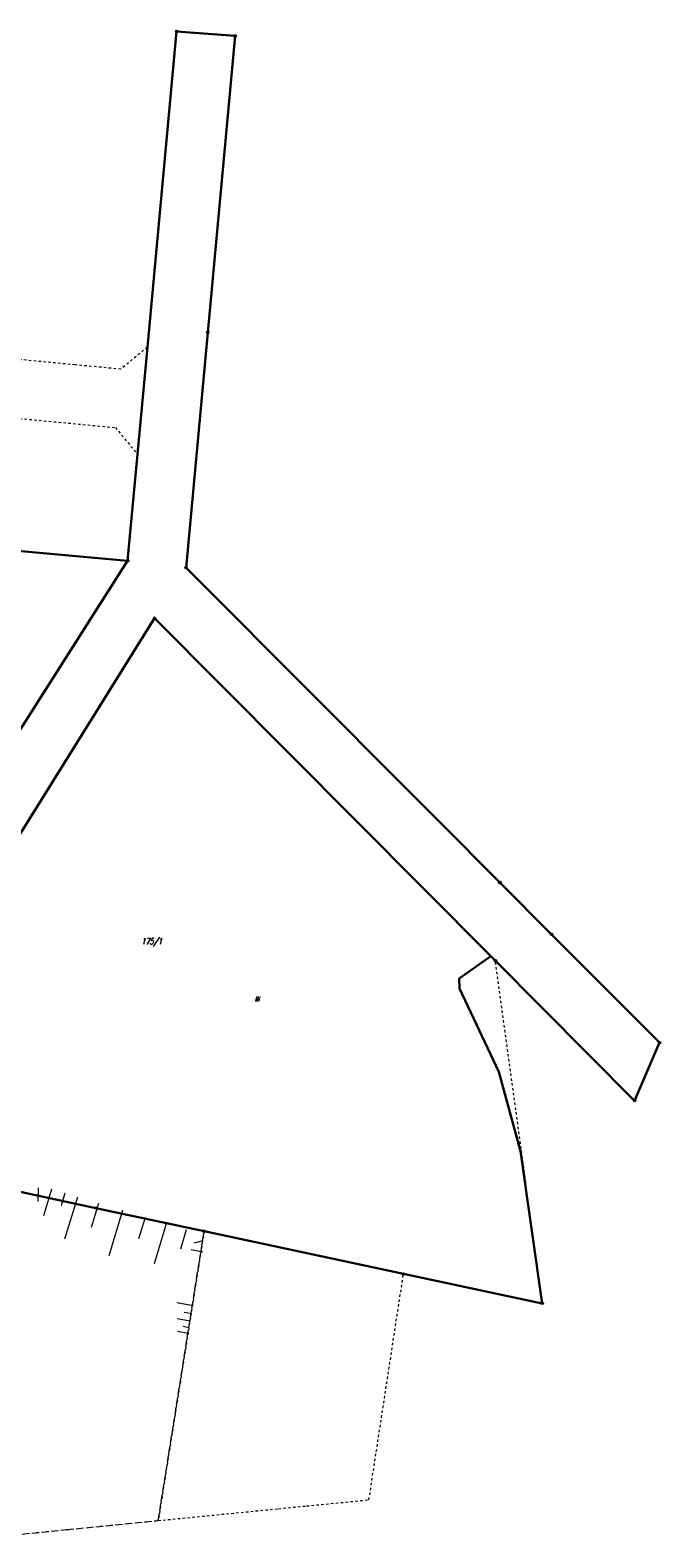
# Model space of a CAD drawing. Header units: metres. Extents: x 8435605 to 8436545, y 5766498 to 5767029.
# Tile 13 of 13: x 8436416 to 8436545, y 5766675 to 5766984. Entities that reach past the tile are written whole.
import ezdxf
from ezdxf.enums import TextEntityAlignment as Align

# ---------------------------------------------------------------- set-up
doc = ezdxf.new("R2010")
doc.units = ezdxf.units.M
doc.header["$MEASUREMENT"] = 0
for name, pattern in [('2_1', [0]), ('2_OTRK', [1.75, 1.25, -0.5]), ('GDE', [0]), ('GUK', [2, 1.5, -0.5]), ('GUZ', [1, 0.5, -0.5])]:
    doc.linetypes.add(name, pattern=pattern)
doc.layers.get('0').update_dxf_attribs({"color": 250, "linetype": 'CONTINUOUS', "lineweight": 100})
for name, color, linetype, lineweight in [('Dzialki', 7, 'GDE', 18), ('Kontury', 253, 'GUK', 18), ('Numery_dzialek', 7, 'CONTINUOUS', 13), ('Numery_uzytkow', 253, 'CONTINUOUS', 9), ('OTR_L_1', 253, '2_OTRK', 18), ('Punkty', 253, 'CONTINUOUS', 18), ('Uzytki', 253, 'GUZ', 18)]:
    doc.layers.add(name, color=color, linetype=linetype, lineweight=lineweight)
doc.styles.get("Standard").update_dxf_attribs({"font": 'Simplex.SHX', "width": 0.75})

# ---------------------------------------------------------------- blocks, each defined once
blk = doc.blocks.new('GRT')
at = {"color": 0, "linetype": 'Continuous'}
blk.add_circle((0, 0), 0.25, dxfattribs=at)
blk = doc.blocks.new('GRO')
at = {"color": 0, "linetype": 'Continuous'}
blk.add_circle((0, 0), 0.045, dxfattribs=at)

msp = doc.modelspace()

# ---------------------------------------------------------------- linework, layer by layer
at = {"layer": 'Dzialki', "color": 4, "lineweight": 30}
for p, q in [((8436445.66, 5766983.33), (8436439.67, 5766918.69)), ((8436457.63, 5766982.41), (8436445.66, 5766983.33)), ((8436452.03, 5766921.72), (8436457.63, 5766982.41)), ((8436447.58, 5766873.53), (8436452.03, 5766921.72)), ((8436439.67, 5766918.69), (8436437.64, 5766896.79)), ((8436437.64, 5766896.79), (8436435.62, 5766874.95)), ((8436435.62, 5766874.95), (8436408.1, 5766877.47)), ((8436374.27, 5766778.55), (8436435.62, 5766874.95)), ((8436474.72, 5766846.29), (8436447.58, 5766873.53)), ((8436441.15, 5766863.2), (8436381.88, 5766768.17)), ((8436509.94, 5766794), (8436441.15, 5766863.2)), ((8436490.85, 5766830.1), (8436474.72, 5766846.29)), ((8436499.15, 5766821.77), (8436490.85, 5766830.1)), ((8436511.76, 5766809.1), (8436499.15, 5766821.77)), ((8436522.34, 5766798.47), (8436511.76, 5766809.1)), ((8436544.44, 5766776.31), (8436522.34, 5766798.47)), ((8436503.42, 5766789.41), (8436509.94, 5766794)), ((8436509.94, 5766794), (8436510.87, 5766793.07)), ((8436510.87, 5766793.07), (8436539.33, 5766764.42)), ((8436503.54, 5766787.42), (8436503.42, 5766789.41)), ((8436511.59, 5766770.35), (8436503.54, 5766787.42)), ((8436539.33, 5766764.42), (8436544.44, 5766776.31)), ((8436516.02, 5766754.11), (8436511.59, 5766770.35)), ((8436520.42, 5766722.93), (8436516.02, 5766754.11)), ((8436410.55, 5766746.43), (8436429.14, 5766742.45)), ((8436429.14, 5766742.45), (8436451.28, 5766737.71)), ((8436451.28, 5766737.71), (8436492.05, 5766728.96)), ((8436492.05, 5766728.96), (8436520.42, 5766722.93))]:
    msp.add_line(p, q, dxfattribs=at)
at = {"layer": 'Kontury'}
for p, q in [((8436435.62, 5766874.95), (8436408.1, 5766877.47)), ((8436374.27, 5766778.55), (8436435.62, 5766874.95)), ((8436429.14, 5766742.45), (8436410.55, 5766746.43)), ((8436451.28, 5766737.71), (8436429.14, 5766742.45)), ((8436441.9, 5766678.48), (8436451.28, 5766737.71)), ((8436406.08, 5766674.94), (8436423.15, 5766676.62)), ((8436423.15, 5766676.62), (8436441.9, 5766678.48))]:
    msp.add_line(p, q, dxfattribs=at)
at = {"layer": 'OTR_L_1', "linetype": '2_1'}
for p, q in [((8436417.35, 5766746.58), (8436417.29, 5766743.82)), ((8436420.08, 5766746.31), (8436418.43, 5766740.86)), ((8436422.81, 5766745.49), (8436422.03, 5766742.94)), ((8436425.36, 5766744.71), (8436422.75, 5766736.09)), ((8436429.67, 5766743.41), (8436428.18, 5766738.49)), ((8436434.59, 5766741.92), (8436431.79, 5766732.67)), ((8436439.21, 5766740.52), (8436437.89, 5766736.17)), ((8436443.55, 5766739.2), (8436441.08, 5766731.03)), ((8436447.64, 5766737.97), (8436446.46, 5766734.06)), ((8436450.72, 5766735.65), (8436449.23, 5766735.28)), ((8436451.04, 5766733.43), (8436448.65, 5766733.87)), ((8436449.01, 5766722.44), (8436445.69, 5766723.05)), ((8436448.43, 5766719.29), (8436445.77, 5766719.78)), ((8436448.71, 5766720.77), (8436447.22, 5766721.05)), ((8436447.97, 5766716.77), (8436445.84, 5766717.16)), ((8436448.18, 5766717.96), (8436447, 5766718.18))]:
    msp.add_line(p, q, dxfattribs=at)
at = {"layer": 'Uzytki'}
for p, q in [((8436445.66, 5766983.33), (8436439.67, 5766918.69)), ((8436457.63, 5766982.41), (8436445.66, 5766983.33)), ((8436452.03, 5766921.72), (8436457.63, 5766982.41)), ((8436450.81, 5766908.58), (8436452.03, 5766921.72)), ((8436424.89, 5766915.07), (8436395.8, 5766917.82)), ((8436439.67, 5766918.69), (8436434.24, 5766914.18)), ((8436437.64, 5766896.79), (8436439.67, 5766918.69)), ((8436434.24, 5766914.18), (8436424.89, 5766915.07)), ((8436447.58, 5766873.53), (8436450.81, 5766908.58)), ((8436410.56, 5766904.37), (8436433.13, 5766902.23)), ((8436433.13, 5766902.23), (8436437.64, 5766896.79)), ((8436437.64, 5766896.79), (8436435.62, 5766874.95)), ((8436435.62, 5766874.95), (8436408.1, 5766877.47)), ((8436374.27, 5766778.55), (8436435.62, 5766874.95)), ((8436467.22, 5766853.82), (8436447.58, 5766873.53)), ((8436441.15, 5766863.2), (8436381.88, 5766768.17)), ((8436509.94, 5766794), (8436441.15, 5766863.2)), ((8436474.72, 5766846.29), (8436467.22, 5766853.82)), ((8436490.85, 5766830.1), (8436474.72, 5766846.29)), ((8436499.15, 5766821.77), (8436490.85, 5766830.1)), ((8436511.76, 5766809.1), (8436499.15, 5766821.77)), ((8436522.34, 5766798.47), (8436511.76, 5766809.1)), ((8436544.44, 5766776.31), (8436522.34, 5766798.47)), ((8436510.87, 5766793.07), (8436509.94, 5766794)), ((8436520.42, 5766722.93), (8436510.87, 5766793.07)), ((8436510.87, 5766793.07), (8436539.33, 5766764.42)), ((8436539.33, 5766764.42), (8436544.44, 5766776.31)), ((8436410.55, 5766746.43), (8436429.14, 5766742.45)), ((8436429.14, 5766742.45), (8436451.28, 5766737.71)), ((8436451.28, 5766737.71), (8436441.9, 5766678.48)), ((8436488.01, 5766702.5), (8436492.05, 5766728.96)), ((8436492.05, 5766728.96), (8436520.42, 5766722.93)), ((8436484.99, 5766682.73), (8436488.01, 5766702.5)), ((8436472.25, 5766681.47), (8436484.99, 5766682.73)), ((8436441.9, 5766678.48), (8436450.87, 5766679.36)), ((8436450.87, 5766679.36), (8436466.49, 5766680.91)), ((8436466.49, 5766680.91), (8436472.25, 5766681.47)), ((8436406.08, 5766674.94), (8436423.15, 5766676.62)), ((8436423.15, 5766676.62), (8436441.9, 5766678.48))]:
    msp.add_line(p, q, dxfattribs=at)

# ---------------------------------------------------------------- block references
at = {"layer": 'Punkty'}
for name, p in [('GRT', (8436445.66, 5766983.33)), ('GRT', (8436457.63, 5766982.41)), ('GRT', (8436452.03, 5766921.72)), ('GRO', (8436439.67, 5766918.69)), ('GRO', (8436437.64, 5766896.79)), ('GRT', (8436435.62, 5766874.95)), ('GRT', (8436447.58, 5766873.53)), ('GRT', (8436441.15, 5766863.2)), ('GRO', (8436474.72, 5766846.29)), ('GRO', (8436490.85, 5766830.1)), ('GRO', (8436499.15, 5766821.77)), ('GRT', (8436511.76, 5766809.1)), ('GRT', (8436522.34, 5766798.47)), ('GRO', (8436509.94, 5766794)), ('GRT', (8436510.87, 5766793.07)), ('GRO', (8436503.42, 5766789.41)), ('GRO', (8436503.54, 5766787.42)), ('GRT', (8436544.44, 5766776.31)), ('GRO', (8436511.59, 5766770.35)), ('GRT', (8436539.33, 5766764.42)), ('GRO', (8436516.02, 5766754.11)), ('GRT', (8436429.14, 5766742.45)), ('GRT', (8436451.28, 5766737.71)), ('GRT', (8436492.05, 5766728.96)), ('GRT', (8436520.42, 5766722.93))]:
    msp.add_blockref(name, p, dxfattribs=at)

# ---------------------------------------------------------------- texts
at = {"layer": 'Numery_dzialek', "color": 4, "lineweight": 30, "oblique": 15, "width": 0.7}
msp.add_text('175/1', height=1.26, dxfattribs=at).set_placement((8436438.4, 5766797.69), align=Align.TOP_LEFT)
at = {"layer": 'Numery_uzytkow', "oblique": 15, "width": 0.7}
msp.add_text('Bi', height=0.9, dxfattribs=at).set_placement((8436461.63, 5766785.67), align=Align.TOP_LEFT)

doc.saveas('drawing.dxf')
